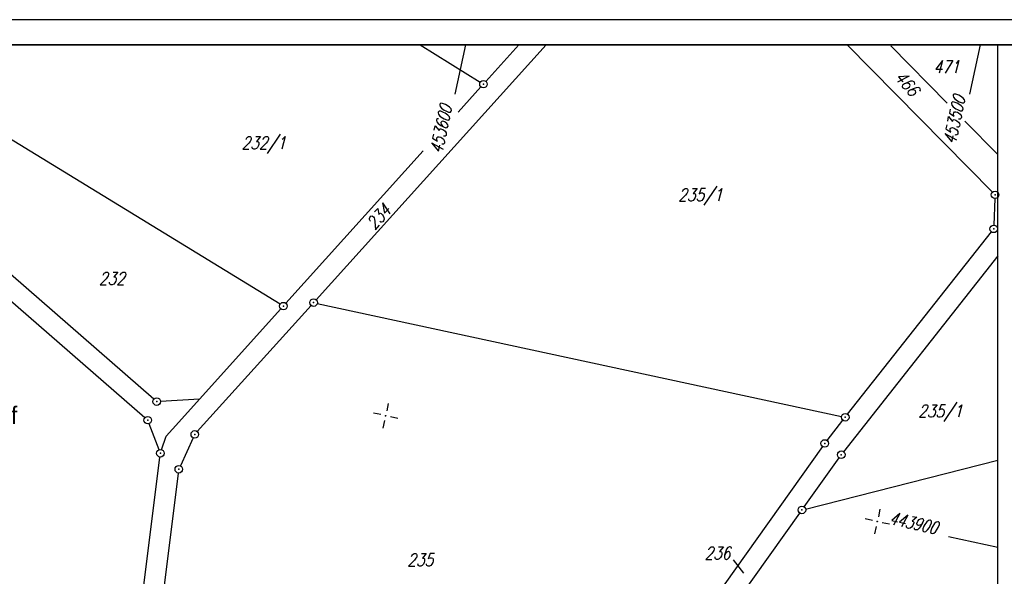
# Model space of a CAD drawing. Extents: x 0 to 1135, y 0 to 420.
# Tile 58 of 77: x 756 to 951, y 309 to 420. Entities that reach past the tile are written whole.
import ezdxf

# ---------------------------------------------------------------- set-up
doc = ezdxf.new("R2010")
doc.units = 0
doc.header["$LTSCALE"] = 2
doc.header["$MEASUREMENT"] = 0
doc.linetypes.add('AUSGEZOGEN', pattern=[0])
doc.layers.get('0').update_dxf_attribs({"color": 8, "linetype": 'AUSGEZOGEN'})
for name, color, linetype in [('FBRTOP', 8, 'AUSGEZOGEN'), ('FLSTNR', 8, 'AUSGEZOGEN'), ('GRENZL', 8, 'AUSGEZOGEN'), ('GRENZP', 8, 'AUSGEZOGEN'), ('NETZ', 250, 'AUSGEZOGEN'), ('RAHMEN', 250, 'AUSGEZOGEN'), ('SCHLITZRINNE', 200, 'AUSGEZOGEN'), ('SCHRIFT', 8, 'AUSGEZOGEN')]:
    doc.layers.add(name, color=color, linetype=linetype)
doc.styles.add('ROMANS', font='romans.shx', dxfattribs={"width": 0.8})
doc.styles.add('UNIR-H', font='unir_h.shx', dxfattribs={"width": 0.8})

# ---------------------------------------------------------------- blocks, each defined once
blk = doc.blocks.new('IKR')
at = {"color": 0}
for p, q in [((0, 1), (0, 2.5)), ((-2.5, 0), (-1, 0)), ((1, 0), (2.5, 0)), ((0, -2.5), (0, -1))]:
    blk.add_line(p, q, dxfattribs=at)
blk.add_circle((0, 0), 0.05, dxfattribs=at)
blk.add_point((0, 0), dxfattribs=at)
blk = doc.blocks.new('GST')
at = {"color": 0}
blk.add_circle((0, 0), 0.75, dxfattribs=at)
blk.add_point((0, 0), dxfattribs=at)

msp = doc.modelspace()

# ---------------------------------------------------------------- linework, layer by layer
at = {"layer": 'FBRTOP'}
for points in [[(661.1426940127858, 179.1088802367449, 1.061169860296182e-06), (685.9442352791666, 183.7694809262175, 9.778060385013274e-05)], [(499.4883023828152, 151.3052251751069, 3.816176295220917e-06), (556.3647149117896, 151.3699928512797, 6.721018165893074e-05)], [(700.6069191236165, 186.5318425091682, -1.603018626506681e-06), (715.0004535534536, 189.2435713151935, -2.280572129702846e-05), (729.2091236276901, 191.9197535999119, -1.924223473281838e-05), (746.049374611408, 195.0901230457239, -0.00304632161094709), (758.1948662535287, 197.299633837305, -0.001835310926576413), (778.3891585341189, 200.7700522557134, -0.001760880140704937), (792.7571431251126, 203.1329489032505, -0.001618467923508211), (808.4064059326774, 205.5980489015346, -0.001558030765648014), (824.2534029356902, 207.9912241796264, -0.002937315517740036), (832.6701994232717, 209.185012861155, -0.002358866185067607), (841.1120285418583, 210.2912679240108, 0.001750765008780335), (852.4877774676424, 211.7679264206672, 0.00105114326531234), (869.8400038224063, 214.1193271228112, 0.001273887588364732), (884.148954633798, 216.1261359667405, 0.002507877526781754), (897.809830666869, 218.1475238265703, 0.001817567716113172), (916.6341998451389, 221.0995794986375, 0.001622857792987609), (931.316579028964, 223.5057094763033, 0.0001812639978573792), (932.7454205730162, 223.7451634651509, 0.0008464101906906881)]]:
    msp.add_lwpolyline(points, format="xyb", dxfattribs=at)
at = {"layer": 'GRENZL'}
for p, q in [((782.186, 344.54), (701.2289494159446, 415)), ((807.297, 363.43), (722.9956020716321, 415)), ((814.439, 364.288), (860.163828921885, 415)), ((835.1356584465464, 415), (847.079, 407.577)), ((848.2180000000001, 407.7380000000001), (854.7637727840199, 414.9999999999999)), ((920.0331761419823, 415), (948.916, 385.705)), ((928.6892589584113, 414.8159203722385), (939.9353895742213, 403.3892278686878)), ((780.3989999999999, 340.853), (698.96, 411.661)), ((842.669501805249, 401.5810427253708), (847.2139999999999, 406.624)), ((943.4294872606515, 399.8390308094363), (949.9999020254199, 393.1631249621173)), ((808.439, 363.596), (835.7543205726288, 393.9073762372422)), ((949.4110000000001, 384.422), (949.191, 379.148)), ((949.946, 384.616), (950, 384.5565283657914)), ((920.12, 341.522), (948.696, 377.81)), ((950, 373.0208848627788), (919.3330000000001, 334.07)), ((790.82, 338.085), (813.435, 363.174)), ((791.2800224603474, 344.5620359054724), (807.434, 362.482)), ((814.67, 363.573), (918.923, 341.09)), ((791.2800224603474, 344.5620359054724), (783.5, 344.093)), ((791.2812487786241, 344.562109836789), (787.1689379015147, 339.9915074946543)), ((783.216, 334.473), (781.2330000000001, 339.661)), ((787.1689379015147, 339.9915074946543), (784.626844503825, 337.1781541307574)), ((916.023, 336.318), (919.192, 340.343)), ((783.722, 334.484), (784.626844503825, 337.1781541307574)), ((790.005, 336.846), (787.446, 331.264)), ((915.123, 335.1180000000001), (886.804, 295.389)), ((778.053, 290.831), (783.39, 333.029)), ((911.477, 323.114), (918.434, 332.87)), ((911.768, 322.689), (950.0000000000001, 332.4332311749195)), ((787.04, 329.838), (782.038, 290.289)), ((890.117, 293.151), (910.6060000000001, 321.893)), ((897.3904038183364, 312.5773231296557), (899.4463660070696, 309.9059015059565))]:
    msp.add_line(p, q, dxfattribs=at)
at = {"layer": 'NETZ'}
for p, q in [((844.1519999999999, 414.98), (842.046, 405.204)), ((946.447, 414.98), (944.341, 405.204)), ((949.98, 315.021), (940.204, 317.127))]:
    msp.add_line(p, q, dxfattribs=at)
at = {"layer": 'RAHMEN'}
for p, q in [((1135, 420), (0, 420)), ((950, 0), (950, 415))]:
    msp.add_line(p, q, dxfattribs=at)
at = {"layer": 'RAHMEN', "const_width": 0.35}
msp.add_lwpolyline([(25, 5), (1130, 5), (1130, 415), (25, 415), (25, 5)], dxfattribs=at)
at = {"layer": 'SCHLITZRINNE'}
for points in [[(557.2448696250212, 212.6307229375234, -2.95680675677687e-06), (569.7448774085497, 212.6309565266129, -1.659469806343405e-05)], [(582.244720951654, 212.6307013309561, 4.596197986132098e-06), (594.744510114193, 212.6304461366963, 5.272420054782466e-05)]]:
    msp.add_lwpolyline(points, format="xyb", dxfattribs=at)

# ---------------------------------------------------------------- block references
at = {"layer": 'GRENZP'}
for p in [(847.716, 407.181), (949.442, 385.171), (949.16, 378.399), (813.937, 363.731), (807.936, 363.039), (782.7510000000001, 344.048), (780.965, 340.361), (919.6560000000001, 340.932), (790.318, 337.528), (915.558, 335.729), (783.4839999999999, 333.773), (918.8689999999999, 333.481), (787.1339999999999, 330.582), (911.0419999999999, 322.503)]:
    msp.add_blockref('GST', p, dxfattribs=at)
at = {"layer": 'NETZ', "rotation": 167.8411}
for p in [(828.265, 341.245), (926.0219999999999, 320.183)]:
    msp.add_blockref('IKR', p, dxfattribs=at)

# ---------------------------------------------------------------- texts
at = {"layer": 'FLSTNR', "style": 'ROMANS', "oblique": 15, "width": 0.8}
for s, p in [('471', (937.194400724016, 409.3547562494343)), ('232/1', (799.6303159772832, 394.2479810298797)), ('235/1', (886.4544083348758, 383.9186345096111)), ('232', (771.2510000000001, 367.301)), ('235/1', (934.1740629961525, 340.9294784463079)), ('236', (891.6615181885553, 312.6738607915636)), ('235', (832.5852377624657, 311.3367730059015))]:
    msp.add_text(s, height=2.5, dxfattribs=at).set_placement(p)
for s, rotation, p in [('466', 311.2711087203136, (929.3140775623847, 408.4301646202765)), ('234', 48.6537076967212, (826.094443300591, 378.0110226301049))]:
    msp.add_text(s, height=2.5, rotation=rotation, dxfattribs=at).set_placement(p)
at = {"layer": 'NETZ', "style": 'ROMANS', "oblique": 16.6, "width": 0.75}
for s, rotation, p in [('453500', 77.84109999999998, (941.5398334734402, 395.0622877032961)), ('453600', 77.84109999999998, (839.466, 393.229)), ('443900', 347.8410999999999, (928.2289999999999, 319.707))]:
    msp.add_text(s, height=2.5, rotation=rotation, dxfattribs=at).set_placement(p)
at = {"layer": 'SCHRIFT', "style": 'UNIR-H'}
msp.add_text('Gemarkung: Lampersdorf', height=3.5, dxfattribs=at).set_placement((701.7326005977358, 339.5846760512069))

doc.saveas('drawing.dxf')
